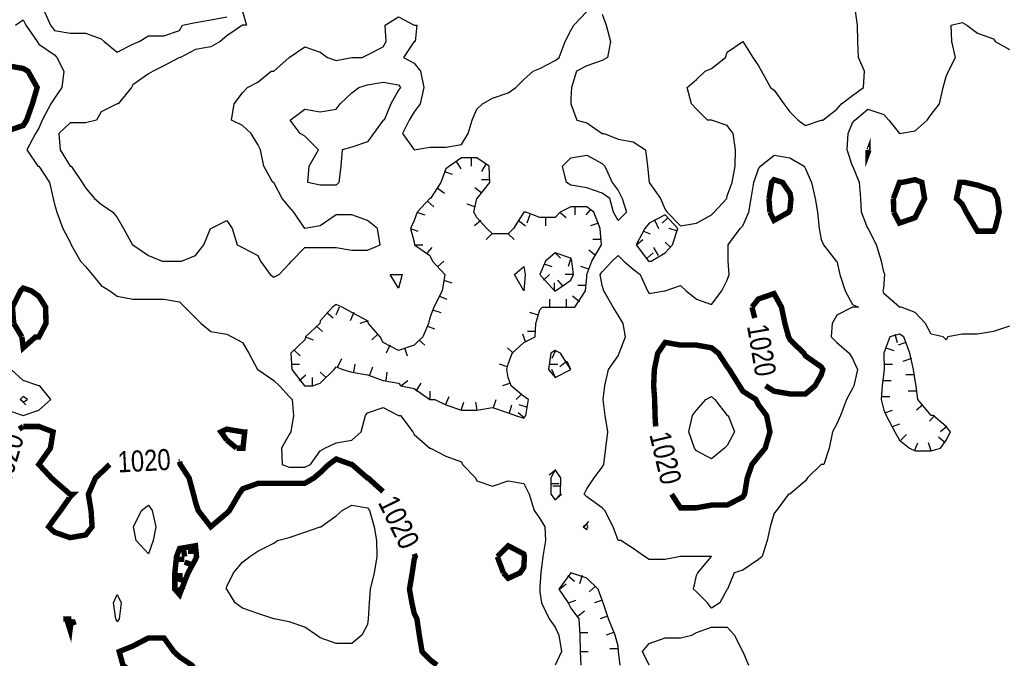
# Model space of a CAD drawing. Extents: x 628896 to 629898, y 4519176 to 4520140.
# Tile 17 of 23: x 629167 to 629349, y 4519814 to 4519932. Entities that reach past the tile are written whole.
import ezdxf
from ezdxf.enums import TextEntityAlignment as Align

# ---------------------------------------------------------------- set-up
doc = ezdxf.new("R2010")
doc.units = 0

msp = doc.modelspace()

# ---------------------------------------------------------------- linework, layer by layer
at = {"layer": 'GSLAYER', "linetype": 'CONTINUOUS', "flags": 128}
for points in [[(629171.6875, 4519934), (629173, 4519931), (629173.75, 4519930), (629176.625, 4519929.5), (629179.5, 4519929.5), (629182.375, 4519928.5), (629182.9375, 4519928), (629185.3125, 4519926), (629188.1875, 4519927.5), (629189.375, 4519928), (629191.0625, 4519929), (629193.9375, 4519929), (629196.8125, 4519930), (629197.375, 4519931), (629199.75, 4519931.5), (629202.5625, 4519932), (629205.5, 4519932.5)], [(629208.4375, 4519933.5), (629209.125, 4519931), (629208.4375, 4519931), (629205.5, 4519929), (629204.3125, 4519928), (629202.5625, 4519927), (629199.75, 4519926.5), (629197, 4519925), (629196.8125, 4519925), (629193.9375, 4519923.5), (629191.9375, 4519922.5), (629191.0625, 4519922), (629188.1875, 4519920), (629187.9375, 4519919.5), (629185.5, 4519916.5), (629185.3125, 4519916.5), (629182.375, 4519915), (629181.5, 4519913.5), (629179.5, 4519913), (629176.625, 4519913), (629174.5625, 4519911), (629174.8125, 4519908), (629176.625, 4519905), (629176.8125, 4519905), (629178.875, 4519902), (629179.5, 4519901), (629181.125, 4519899), (629182.375, 4519898), (629184.5, 4519896.5), (629185.3125, 4519895.5), (629186.5, 4519893.5), (629188.125, 4519890.5), (629188.1875, 4519890.5), (629191.0625, 4519888.5), (629193.625, 4519887.5), (629193.9375, 4519887.5), (629196.8125, 4519887.5), (629197.1875, 4519887.5), (629199.75, 4519888.5), (629201.3125, 4519890.5), (629202.5, 4519893.5), (629202.5625, 4519893.5), (629205.5, 4519895), (629206.5, 4519893.5), (629207.4375, 4519890.5), (629208.4375, 4519890), (629211.25, 4519888.5), (629211.75, 4519887.5), (629213.5, 4519885), (629214.1875, 4519884.5), (629215.1875, 4519885), (629217, 4519887), (629217.4375, 4519887.5), (629219.875, 4519890), (629222.75, 4519890), (629225.6875, 4519890), (629228.5625, 4519889.5), (629231.4375, 4519889.5), (629233.8125, 4519890.5), (629233.3125, 4519893.5), (629231.4375, 4519895), (629228.5625, 4519896), (629225.6875, 4519896), (629222.75, 4519894), (629219.875, 4519893.5), (629217.875, 4519896.5), (629217, 4519897.5), (629215.75, 4519899), (629214.1875, 4519902), (629214, 4519902), (629212.3125, 4519905), (629211.75, 4519908), (629211.25, 4519909), (629210, 4519911), (629208.4375, 4519912.5), (629206.375, 4519913.5), (629206.875, 4519916.5), (629208.4375, 4519918.5), (629209.3125, 4519919.5), (629211.25, 4519920.5), (629213.6875, 4519922.5), (629214.1875, 4519922.5), (629217, 4519925), (629219.875, 4519927), (629222.75, 4519926), (629224.0625, 4519925), (629225.6875, 4519924.5), (629228.5625, 4519925), (629230.4375, 4519925), (629231.4375, 4519925.5), (629234.3125, 4519927), (629234.875, 4519928), (629234.6875, 4519931), (629237.1875, 4519932.5), (629240.0625, 4519931), (629240.5625, 4519931), (629240.25, 4519928), (629240.0625, 4519928), (629238.0625, 4519925), (629240.0625, 4519924), (629241.1875, 4519922.5), (629241.8125, 4519919.5), (629241.125, 4519916.5), (629240.0625, 4519915), (629239.125, 4519913.5), (629237.875, 4519911), (629240.0625, 4519908), (629242.9375, 4519908.5), (629245.875, 4519908.5), (629248.75, 4519909), (629250, 4519911), (629250.75, 4519913.5), (629251.625, 4519915.5), (629252.625, 4519916.5), (629254.5, 4519917.5), (629257.375, 4519918.5), (629258.8125, 4519919.5), (629260.25, 4519921), (629262, 4519922.5), (629263.1875, 4519923), (629266.0625, 4519924.5), (629266.75, 4519925), (629267.875, 4519928), (629268.9375, 4519930), (629269.5, 4519931), (629271.875, 4519933.5)], [(629274.6875, 4519933), (629275.4375, 4519931), (629276.25, 4519928), (629275.6875, 4519925), (629274.6875, 4519924.5), (629271.875, 4519923.5), (629269.9375, 4519922.5), (629269.0625, 4519919.5), (629268.9375, 4519917.5), (629268.9375, 4519916.5), (629268.9375, 4519916.5), (629270, 4519913.5), (629271.875, 4519913), (629274.6875, 4519911), (629275.0625, 4519911), (629277.625, 4519910), (629280.4375, 4519909.5), (629282.6875, 4519908), (629283.0625, 4519905), (629283.375, 4519902), (629285.4375, 4519899), (629286.3125, 4519897), (629286.6875, 4519896.5), (629289.125, 4519894), (629292.0625, 4519894.5), (629294.875, 4519896), (629295.3125, 4519896.5), (629297.6875, 4519899), (629297.75, 4519899.5), (629298.6875, 4519902), (629299.1875, 4519905), (629299.25, 4519908), (629298.8125, 4519911), (629297.75, 4519912.5), (629294.875, 4519913.5), (629294.125, 4519913.5), (629292.0625, 4519915.5), (629291.1875, 4519916.5), (629290.375, 4519919.5), (629292.0625, 4519921), (629293.6875, 4519922.5), (629294.875, 4519923), (629297.4375, 4519925), (629297.75, 4519926), (629300.625, 4519928), (629302.4375, 4519925), (629303.5, 4519923.5), (629304.0625, 4519922.5), (629305.75, 4519919.5), (629306.375, 4519919), (629308.1875, 4519916.5), (629309.3125, 4519915), (629310.8125, 4519913.5), (629312.1875, 4519912.5), (629315.0625, 4519913.5), (629315.375, 4519913.5), (629317.9375, 4519915.5), (629318.8125, 4519916.5), (629320.8125, 4519918), (629322.875, 4519919.5), (629323.0625, 4519922.5), (629321.9375, 4519925), (629321.8125, 4519928), (629321.75, 4519931), (629321.3125, 4519934)], [(629166.5625, 4519931), (629168, 4519932), (629168.5, 4519931), (629170.5625, 4519928), (629170.875, 4519927.5), (629173.75, 4519925.5), (629174.1875, 4519925), (629175.5, 4519922.5), (629175.125, 4519919.5), (629173.75, 4519917.5), (629173.0625, 4519916.5), (629171.5, 4519913.5), (629170.875, 4519912), (629170.25, 4519911), (629168.6875, 4519908), (629170.6875, 4519905), (629170.875, 4519905), (629172.8125, 4519902), (629173.5, 4519899), (629173.75, 4519898), (629174.1875, 4519896.5), (629175.3125, 4519893.5), (629176.625, 4519891), (629176.8125, 4519890.5), (629178.5625, 4519887.5), (629179.5, 4519886.5), (629180.6875, 4519885), (629182.375, 4519883), (629183.9375, 4519882), (629185.3125, 4519881), (629188.1875, 4519880.5), (629191.0625, 4519880.5), (629193.9375, 4519880.5), (629196.8125, 4519880), (629197.75, 4519879), (629199.75, 4519877), (629200.8125, 4519876), (629202.5625, 4519874.5), (629205.5, 4519874), (629206.4375, 4519873.5), (629208.4375, 4519872.5), (629209.5625, 4519870.5), (629211.1875, 4519867.5), (629211.25, 4519867.5), (629214.1875, 4519865.5), (629215.25, 4519864.5), (629217, 4519862.5), (629217.5625, 4519862), (629217.8125, 4519859), (629217.3125, 4519856), (629217, 4519855.5), (629215.625, 4519853), (629215.75, 4519850), (629217, 4519849.5), (629219.875, 4519849.5), (629220.9375, 4519850), (629222.75, 4519852.5), (629223.5625, 4519853), (629225.6875, 4519854), (629228.5625, 4519854.5), (629230.25, 4519856), (629231.0625, 4519859), (629231.4375, 4519859.5), (629234.3125, 4519860.5), (629237.1875, 4519859), (629237.5, 4519859), (629239.8125, 4519856), (629240.0625, 4519855.5), (629242.9375, 4519853), (629243.0625, 4519853), (629245.875, 4519851.5), (629248.75, 4519850.5), (629248.9375, 4519850), (629251.375, 4519847.5), (629251.625, 4519847), (629254.5, 4519846), (629257.375, 4519847), (629260.25, 4519846.5), (629261.25, 4519844.5), (629262.1875, 4519841.5), (629263.1875, 4519840), (629264.125, 4519838.5), (629264.25, 4519836), (629263.75, 4519833), (629263.375, 4519830), (629263.1875, 4519827.5), (629263.1875, 4519827), (629263.1875, 4519826.5), (629263.5, 4519824.5), (629264.9375, 4519821.5), (629266.0625, 4519820), (629266.6875, 4519818.5), (629267.1875, 4519815.5), (629266.0625, 4519813)], [(629337.5625, 4519873.5), (629335.3125, 4519874), (629334.3125, 4519876), (629332.375, 4519878), (629329.8125, 4519879), (629329.5, 4519879), (629326.625, 4519881.5), (629326.5, 4519882), (629326.625, 4519882.5), (629326.8125, 4519885), (629326.625, 4519885.5), (629326.1875, 4519887.5), (629325.25, 4519890.5), (629323.75, 4519893.5), (629323.6875, 4519893.5), (629322.5, 4519896.5), (629322.375, 4519899), (629322.125, 4519902), (629320.875, 4519905), (629320.8125, 4519905), (629319.875, 4519908), (629320.0625, 4519911), (629320.8125, 4519913), (629321.25, 4519913.5), (629323.6875, 4519915.5), (629326.625, 4519914.5), (629327.5625, 4519913.5), (629329.5, 4519911), (629332.375, 4519911.5), (629334.625, 4519913.5), (629335.3125, 4519914.5), (629336.875, 4519916.5), (629337.5625, 4519919.5), (629338.125, 4519921.5), (629338.5, 4519922.5), (629339.8125, 4519925), (629339.125, 4519928), (629339, 4519931), (629341.0625, 4519931.5), (629341.9375, 4519931), (629343.875, 4519929.5), (629346.8125, 4519928.5), (629347.125, 4519928), (629349.75, 4519926.5)], [(629220.4375, 4519902), (629220.6875, 4519905), (629222.4375, 4519908), (629219.875, 4519910.5), (629219.0625, 4519911), (629217.1875, 4519913.5), (629219.875, 4519915.5), (629222.75, 4519915), (629225.6875, 4519915.5), (629226.4375, 4519916.5), (629228.5625, 4519918.5), (629229.875, 4519919.5), (629231.4375, 4519920), (629234.3125, 4519920.5), (629237.1875, 4519920), (629237.5, 4519919.5), (629237.1875, 4519919), (629235.75, 4519916.5), (629234.5, 4519913.5), (629234.3125, 4519913.5), (629232.5625, 4519911), (629231.4375, 4519909.5), (629228.5625, 4519908.5), (629226.75, 4519908), (629226.5625, 4519905), (629226.1875, 4519902), (629225.6875, 4519901.5), (629222.75, 4519901.5), (629220.4375, 4519902)], [(629260.625, 4519859), (629261.125, 4519862), (629260.25, 4519862.5), (629257.9375, 4519864.5), (629257.375, 4519866), (629257.125, 4519867.5), (629257.375, 4519868.5), (629258.125, 4519870.5), (629260.25, 4519872.5), (629262.375, 4519873.5), (629262.5, 4519876), (629263.1875, 4519878.5), (629263.6875, 4519879), (629266.0625, 4519879), (629268.375, 4519879), (629268.9375, 4519879), (629269.6875, 4519879), (629271.625, 4519882), (629271.875, 4519884.5), (629271.875, 4519885), (629272.8125, 4519887.5), (629274.5625, 4519890.5), (629274.3125, 4519893.5), (629273.1875, 4519896.5), (629271.875, 4519897.5), (629268.9375, 4519897.5), (629266.9375, 4519896.5), (629266.0625, 4519895.5), (629263.1875, 4519895.5), (629260.625, 4519896.5), (629260.25, 4519896.5), (629260.25, 4519896.5), (629258.375, 4519893.5), (629257.375, 4519892.5), (629254.5, 4519892.5), (629253.4375, 4519893.5), (629251.625, 4519895.5), (629251.0625, 4519896.5), (629251.625, 4519899), (629251.6875, 4519899), (629254, 4519902), (629253.875, 4519905), (629251.625, 4519906.5), (629248.75, 4519906.5), (629246.5625, 4519905), (629245.875, 4519904.5), (629244.9375, 4519902), (629243.0625, 4519899), (629242.9375, 4519899), (629240.625, 4519896.5), (629240.0625, 4519895), (629239.375, 4519893.5), (629240.0625, 4519891), (629240.125, 4519890.5), (629242.9375, 4519888.5), (629243.4375, 4519887.5), (629245.6875, 4519885), (629245.1875, 4519882), (629243.6875, 4519879), (629242.9375, 4519877), (629242.6875, 4519876), (629241.625, 4519873.5), (629240.0625, 4519872), (629237.1875, 4519871), (629234.3125, 4519872.5), (629233.8125, 4519873.5), (629231.625, 4519876), (629231.4375, 4519876.5), (629228.5625, 4519878), (629226.75, 4519879), (629225.6875, 4519879.5), (629225, 4519879), (629222.75, 4519876.5), (629222.6875, 4519876), (629220, 4519873.5), (629219.875, 4519873), (629217.3125, 4519870.5), (629217.5, 4519867.5), (629219.8125, 4519864.5), (629219.875, 4519864.5), (629221.3125, 4519864.5), (629222.75, 4519865), (629225.3125, 4519867.5), (629225.6875, 4519868), (629226.875, 4519867.5), (629228.5625, 4519867), (629231.4375, 4519866.5), (629234.3125, 4519865.5), (629237.1875, 4519865), (629237.5625, 4519864.5), (629240.0625, 4519864), (629242.9375, 4519862), (629243.875, 4519862), (629245.875, 4519861), (629248.75, 4519860), (629251.625, 4519860), (629254.5, 4519860.5), (629257.375, 4519859.5), (629258.75, 4519859), (629260.25, 4519858.5), (629260.625, 4519859)], [(629247.75, 4519906), (629248.625, 4519904.5)], [(629250.5625, 4519906.5), (629250.5625, 4519905)], [(629276.8125, 4519896.5), (629276.125, 4519899), (629274.6875, 4519900), (629271.875, 4519901), (629268.9375, 4519901.5), (629268.125, 4519902), (629267.375, 4519905), (629268.9375, 4519906.5), (629271.875, 4519907), (629274.6875, 4519905.5), (629275.1875, 4519905), (629276.5625, 4519902), (629277.625, 4519900.5), (629278.375, 4519899), (629279.1875, 4519896.5), (629277.625, 4519895), (629276.8125, 4519896.5)], [(629294.125, 4519824.5), (629292.0625, 4519826.5), (629291.5625, 4519827), (629292.0625, 4519829.5), (629292.3125, 4519830), (629294.875, 4519833), (629292.0625, 4519833), (629289.75, 4519833), (629289.125, 4519833), (629286.3125, 4519832.5), (629283.375, 4519832.5), (629282.5, 4519833), (629280.4375, 4519834.5), (629278.125, 4519836), (629277.625, 4519836), (629276.75, 4519838.5), (629275.1875, 4519841.5), (629274.6875, 4519842), (629271.875, 4519844), (629271.375, 4519844.5), (629271.875, 4519845.5), (629273.25, 4519847.5), (629274.6875, 4519849.5), (629275, 4519850), (629275.375, 4519853), (629275.75, 4519856), (629275.25, 4519859), (629274.875, 4519862), (629275.1875, 4519864.5), (629275.875, 4519867.5), (629277.625, 4519870), (629277.8125, 4519870.5), (629279, 4519873.5), (629278.5625, 4519876), (629277.625, 4519877.5), (629276.75, 4519879), (629275, 4519882), (629274.6875, 4519883), (629274.3125, 4519885), (629274.6875, 4519885.5), (629276.5625, 4519887.5), (629277.625, 4519888.5), (629278.6875, 4519887.5), (629280.4375, 4519886), (629281.6875, 4519885), (629283.0625, 4519882), (629283.375, 4519881.5), (629286.1875, 4519882), (629286.3125, 4519882), (629289.125, 4519883), (629290.1875, 4519882), (629292.0625, 4519880.5), (629294.875, 4519879.5), (629296.75, 4519882), (629297.75, 4519884), (629298.125, 4519885), (629297.9375, 4519887.5), (629297.9375, 4519890.5), (629300.125, 4519893.5), (629300.625, 4519894), (629301.75, 4519896.5), (629302.1875, 4519899), (629302.625, 4519902), (629303.5, 4519904.5), (629303.875, 4519905), (629306.375, 4519907), (629309.3125, 4519906.5), (629311.9375, 4519905), (629312.1875, 4519904.5), (629313.25, 4519902), (629313.9375, 4519899), (629314.375, 4519896.5), (629314.6875, 4519893.5), (629315.0625, 4519891.5), (629315.5, 4519890.5), (629317.8125, 4519887.5), (629317.9375, 4519887.5), (629318.5, 4519885), (629319.5, 4519882), (629320.8125, 4519879.5), (629321.9375, 4519879), (629320.8125, 4519879), (629317.9375, 4519877.5), (629317.0625, 4519876), (629316.875, 4519873.5), (629317.9375, 4519872.5), (629320.25, 4519870.5), (629320.8125, 4519869.5), (629321.75, 4519867.5), (629321.0625, 4519864.5), (629320.8125, 4519864), (629319.75, 4519862), (629318.625, 4519859), (629317.9375, 4519857.5), (629317.125, 4519856), (629316.5625, 4519853), (629315.5625, 4519850), (629315.0625, 4519850), (629312.5625, 4519847.5), (629312.1875, 4519847), (629309.3125, 4519844.5), (629309.0625, 4519844.5), (629306.8125, 4519841.5), (629306.375, 4519841), (629305.6875, 4519838.5), (629305.125, 4519836), (629304.1875, 4519833), (629303.5, 4519832.5), (629300.625, 4519830.5), (629299, 4519830), (629297.8125, 4519827), (629297.75, 4519827), (629296.375, 4519824.5), (629294.875, 4519823.5), (629294.125, 4519824.5)], [(629245.625, 4519904), (629247.0625, 4519903.5)], [(629253.3125, 4519905.5), (629252.4375, 4519904)], [(629254, 4519902.5), (629252.4375, 4519902.5)], [(629244.3125, 4519901), (629245.625, 4519900)], [(629252.5, 4519900), (629251.25, 4519901)], [(629242.5625, 4519898.5), (629243.6875, 4519897.5)], [(629251.25, 4519897.5), (629249.8125, 4519898)], [(629269.6875, 4519897.5), (629269.6875, 4519896)], [(629272.5625, 4519897), (629271.6875, 4519896)], [(629240.5625, 4519896.5), (629242, 4519896)], [(629252.3125, 4519895), (629251.1875, 4519894)], [(629259.25, 4519895), (629260.5625, 4519894)], [(629261.375, 4519896), (629260.8125, 4519894.5)], [(629264.25, 4519895.5), (629264.25, 4519894)], [(629266.875, 4519896.5), (629268.0625, 4519895.5)], [(629283.75, 4519887.5), (629286.3125, 4519889), (629287.6875, 4519890.5), (629288.625, 4519893.5), (629286.3125, 4519896), (629283.375, 4519894.5), (629282.5625, 4519893.5), (629280.9375, 4519890.5), (629283.25, 4519887.5), (629283.375, 4519887.5), (629283.75, 4519887.5)], [(629284.375, 4519895), (629285.0625, 4519893.5)], [(629286.875, 4519895.5), (629285.75, 4519894.5)], [(629239.375, 4519893.5), (629240.75, 4519893)], [(629274, 4519894.5), (629272.5625, 4519894)], [(629282.3125, 4519893), (629283.5625, 4519892.5)], [(629288.5625, 4519893), (629287.0625, 4519893.5)], [(629254.375, 4519892.5), (629253.3125, 4519891.5)], [(629257.375, 4519892.5), (629258.5, 4519891.5)], [(629274.5, 4519891.5), (629273, 4519891.5)], [(629281, 4519890.5), (629282.1875, 4519891.5)], [(629240.125, 4519890.5), (629241.625, 4519890.5)], [(629242.5, 4519889), (629243.375, 4519890)], [(629273.5, 4519888.5), (629272.25, 4519889.5)], [(629285.0625, 4519888.5), (629284.25, 4519890)], [(629287.375, 4519890), (629286.3125, 4519891)], [(629266.125, 4519882), (629268.9375, 4519884), (629269.4375, 4519885), (629269.125, 4519887.5), (629268.9375, 4519888), (629266.0625, 4519889), (629264.25, 4519887.5), (629263.1875, 4519885), (629265.9375, 4519882), (629266.0625, 4519882), (629266.125, 4519882)], [(629266.0625, 4519889), (629267, 4519888)], [(629268.9375, 4519888), (629268.4375, 4519886.5)], [(629283, 4519888), (629284.125, 4519889)], [(629244.4375, 4519886.5), (629245.5, 4519887.5)], [(629258.5625, 4519885), (629260.25, 4519886.5), (629260.5, 4519885), (629260.25, 4519882), (629258.5625, 4519885)], [(629263.9375, 4519887), (629265.4375, 4519886.5)], [(629272.25, 4519886), (629270.75, 4519886.5)], [(629235.625, 4519885), (629237.1875, 4519885), (629237.8125, 4519885), (629237.1875, 4519882.5), (629235.625, 4519885)], [(629245.5, 4519884), (629247, 4519883.5)], [(629263.875, 4519884), (629265, 4519885)], [(629267.375, 4519883), (629266.5, 4519884)], [(629269.4375, 4519885), (629267.875, 4519885)], [(629265.9375, 4519882), (629265.9375, 4519883.5)], [(629271.6875, 4519883), (629270.1875, 4519883)], [(629244.6875, 4519881), (629246.0625, 4519880.5)], [(629265.0625, 4519879), (629265.0625, 4519880.5)], [(629268.125, 4519879), (629268.125, 4519880.5)], [(629270.5, 4519880), (629269.25, 4519881)], [(629226.25, 4519879), (629225.625, 4519877.5)], [(629243.4375, 4519878.5), (629244.9375, 4519878)], [(629223.9375, 4519878), (629225.125, 4519877)], [(629228.9375, 4519878), (629228.25, 4519876.5)], [(629262.875, 4519877.5), (629261.375, 4519878)], [(629222.0625, 4519875.5), (629223.125, 4519874.5)], [(629231.5625, 4519876.5), (629230.0625, 4519876)], [(629242.5, 4519875.5), (629243.8125, 4519875)], [(629349.75, 4519875.5), (629346.8125, 4519874.5), (629343.875, 4519874), (629341.0625, 4519874), (629338.4375, 4519873.5), (629338.125, 4519873), (629337.5625, 4519873.5)], [(629219.9375, 4519873.5), (629221.4375, 4519873)], [(629233.375, 4519874), (629232.25, 4519873)], [(629260.625, 4519872.5), (629260.0625, 4519874)], [(629262.375, 4519874.5), (629260.9375, 4519874.5)], [(629337.0625, 4519853), (629338.125, 4519854.5), (629338.875, 4519856), (629338.125, 4519857), (629335.6875, 4519859), (629335.3125, 4519859), (629332.875, 4519862), (629332.5625, 4519864.5), (629332.375, 4519865.5), (629332.0625, 4519867.5), (629331.375, 4519870.5), (629330.3125, 4519873.5), (629329.5, 4519874), (629327.6875, 4519873.5), (629326.625, 4519870.5), (629326.6875, 4519867.5), (629326.625, 4519867), (629326.3125, 4519864.5), (629326.125, 4519862), (629326.625, 4519860), (629327.0625, 4519859), (629328.625, 4519856), (629329.5, 4519854.5), (629331.3125, 4519853), (629332.375, 4519852.5), (629335.3125, 4519852.5), (629337.0625, 4519853)], [(629328.625, 4519874), (629329.0625, 4519872.5)], [(629235.5625, 4519872), (629234.875, 4519870.5)], [(629238.25, 4519871.5), (629238.75, 4519870)], [(629240.9375, 4519873), (629242, 4519872)], [(629258.3125, 4519870.5), (629257.25, 4519871.5)], [(629327, 4519871.5), (629328.4375, 4519871)], [(629330.6875, 4519872.5), (629329.25, 4519872)], [(629218, 4519871), (629219.0625, 4519870)], [(629226, 4519868), (629226.6875, 4519869.5)], [(629268.9375, 4519867.5), (629267, 4519870.5), (629266.0625, 4519871), (629265.25, 4519870.5), (629264.8125, 4519867.5), (629266.0625, 4519866), (629268.9375, 4519867.5)], [(629266.125, 4519871), (629265.4375, 4519869.5)], [(629331.6875, 4519869.5), (629330.125, 4519869)], [(629217.4375, 4519868.5), (629218.9375, 4519868.5)], [(629228.9375, 4519867), (629229.1875, 4519868.5)], [(629231.875, 4519866.5), (629232.4375, 4519868)], [(629257.1875, 4519868), (629255.75, 4519868.5)], [(629264.9375, 4519868.5), (629266.5, 4519868.5)], [(629268.125, 4519869), (629266.875, 4519868)], [(629268.9375, 4519867.5), (629268.25, 4519869)], [(629326.6875, 4519868.5), (629328.1875, 4519868.5)], [(629165.125, 4519860), (629168, 4519859), (629170.875, 4519860), (629173.0625, 4519862), (629171.0625, 4519864.5), (629170.875, 4519864.5), (629168, 4519865.5), (629165.75, 4519867.5)], [(629218.875, 4519865.5), (629220.0625, 4519866.5)], [(629221.3125, 4519864.5), (629221.3125, 4519866)], [(629223.8125, 4519866), (629222.75, 4519867)], [(629234.875, 4519865.5), (629235.0625, 4519867)], [(629266.125, 4519866), (629265.4375, 4519867.5)], [(629332.1875, 4519866.5), (629330.6875, 4519866.5)], [(629237.5625, 4519864.5), (629238.875, 4519865.5)], [(629240.4375, 4519863.5), (629241.3125, 4519865)], [(629257.8125, 4519865), (629256.3125, 4519864.5)], [(629326.4375, 4519865.5), (629327.9375, 4519865.5)], [(629168.8125, 4519862), (629168, 4519862.5), (629167.4375, 4519862), (629168, 4519861.5), (629168.8125, 4519862)], [(629243, 4519862), (629243, 4519863.5)], [(629245.8125, 4519861), (629246.5, 4519862.5)], [(629259.875, 4519863), (629258.875, 4519862)], [(629291.6875, 4519853), (629290.6875, 4519856), (629291.375, 4519859), (629292.0625, 4519860), (629293.8125, 4519862), (629294.875, 4519862.5), (629295.4375, 4519862), (629297.75, 4519859), (629297.9375, 4519859), (629299.0625, 4519856), (629297.75, 4519853.5), (629297.25, 4519853), (629294.875, 4519851), (629292.0625, 4519852.5), (629291.6875, 4519853)], [(629326.1875, 4519862.5), (629327.6875, 4519862.5)], [(629332.625, 4519863.5), (629331.125, 4519863.5)], [(629167.5625, 4519862), (629168.5, 4519861)], [(629248.6875, 4519860), (629249.1875, 4519861.5)], [(629251.6875, 4519860), (629251.4375, 4519861.5)], [(629254.6875, 4519860.5), (629255.1875, 4519862)], [(629257.625, 4519859.5), (629258.0625, 4519861)], [(629260.9375, 4519860.5), (629259.375, 4519861)], [(629333.8125, 4519861), (629332.625, 4519860)], [(629260.375, 4519858.5), (629259.1875, 4519859.5)], [(629326.8125, 4519859.5), (629328.1875, 4519860)], [(629335.9375, 4519859), (629335, 4519858)], [(629328.1875, 4519857), (629329.5625, 4519857.5)], [(629338.25, 4519857), (629337.0625, 4519856)], [(629329.75, 4519854.5), (629330.8125, 4519855.5)], [(629337.9375, 4519854), (629336.6875, 4519855)], [(629332.25, 4519852.5), (629332.875, 4519854)], [(629335.3125, 4519852.5), (629334.875, 4519854)], [(629266.1875, 4519849), (629264.9375, 4519848)], [(629267, 4519844.5), (629267.0625, 4519847.5), (629266.0625, 4519849), (629265.25, 4519847.5), (629265.25, 4519844.5), (629266.0625, 4519843.5), (629267, 4519844.5)], [(629265.25, 4519846.5), (629266.75, 4519846.5)], [(629267.0625, 4519846), (629265.625, 4519846)], [(629266, 4519843.5), (629267.1875, 4519844.5)], [(629188.8125, 4519836), (629188.3125, 4519838.5), (629189.8125, 4519841.5), (629191.0625, 4519842.5), (629191.75, 4519841.5), (629192.4375, 4519838.5), (629191.9375, 4519836), (629191.0625, 4519833.5), (629188.8125, 4519836)], [(629222.0625, 4519818.5), (629219.875, 4519820), (629217, 4519821), (629214.25, 4519821.5), (629214.1875, 4519821.5), (629211.25, 4519822.5), (629208.4375, 4519823.5), (629207.0625, 4519824.5), (629205.5, 4519827), (629205.375, 4519827), (629205.5, 4519827.5), (629206.75, 4519830), (629208.4375, 4519832), (629209.75, 4519833), (629211.25, 4519834), (629214.1875, 4519835.5), (629214.875, 4519836), (629217, 4519836.5), (629219.875, 4519837.5), (629222.75, 4519838.5), (629222.875, 4519838.5), (629225.6875, 4519840.5), (629226.75, 4519841.5), (629228.5625, 4519842.5), (629231.4375, 4519842), (629231.8125, 4519841.5), (629232.6875, 4519838.5), (629233.125, 4519836), (629233.1875, 4519833), (629232.6875, 4519830), (629231.9375, 4519827), (629231.75, 4519824.5), (629231.5625, 4519821.5), (629231.4375, 4519820.5), (629230.375, 4519818.5), (629228.5625, 4519817), (629225.6875, 4519817), (629222.75, 4519818), (629222.0625, 4519818.5)], [(629272.0625, 4519838.5), (629271.875, 4519839), (629271.1875, 4519838.5), (629271.875, 4519838), (629272.0625, 4519838.5)], [(629271.375, 4519838.5), (629272.25, 4519839.5)], [(629278, 4519813), (629277.6875, 4519815.5), (629277.625, 4519816.5), (629277.125, 4519818.5), (629275.875, 4519821.5), (629274.875, 4519824.5), (629274.6875, 4519825), (629273.9375, 4519827), (629271.875, 4519829), (629268.9375, 4519830), (629266.6875, 4519827), (629268.4375, 4519824.5), (629268.9375, 4519823.5), (629270.375, 4519821.5), (629270.5625, 4519818.5), (629270.625, 4519815.5), (629270.75, 4519813)], [(629268.375, 4519829.5), (629269.625, 4519828.5)], [(629271, 4519829.5), (629270.5, 4519828)], [(629266.8125, 4519827), (629268.0625, 4519828)], [(629185.0625, 4519821.5), (629184.625, 4519824.5), (629185.3125, 4519826), (629186.0625, 4519824.5), (629185.6875, 4519821.5), (629185.3125, 4519821), (629185.0625, 4519821.5)], [(629273.4375, 4519827.5), (629272.3125, 4519826.5)], [(629268.5, 4519824.5), (629269.875, 4519825)], [(629274.75, 4519825), (629273.3125, 4519824.5)], [(629270.1875, 4519822), (629271.4375, 4519823)], [(629275.6875, 4519822), (629274.3125, 4519821.5)], [(629270.5625, 4519819), (629272.0625, 4519819)], [(629276.8125, 4519819), (629275.4375, 4519818.5)], [(629283.375, 4519813), (629282.125, 4519815.5), (629283.375, 4519817), (629286.3125, 4519818), (629289.125, 4519818), (629291.25, 4519818.5), (629292.0625, 4519819), (629294.875, 4519820), (629297.75, 4519820), (629299.0625, 4519818.5), (629300.5625, 4519815.5), (629300.625, 4519815.5), (629301.6875, 4519813)], [(629270.625, 4519815.5), (629272.125, 4519815.5)], [(629277.625, 4519816), (629276.125, 4519816)]]:
    msp.add_lwpolyline(points, dxfattribs=at)
at = {"layer": 'GSLAYER', "linetype": 'CONTINUOUS', "const_width": 1, "flags": 128}
for points in [[(629165.125, 4519923.5), (629168, 4519923), (629168.875, 4519922.5), (629170.5625, 4519919.5), (629169.6875, 4519916.5), (629168.625, 4519913.5), (629168, 4519912.5), (629165.125, 4519911.5)], [(629323.875, 4519908), (629323.6875, 4519907.5), (629323.6875, 4519908)], [(629323.6875, 4519908), (629323.875, 4519908)], [(629305.4375, 4519899), (629305.9375, 4519902), (629306.375, 4519902.5), (629307.9375, 4519902), (629309.3125, 4519900), (629309.5, 4519899), (629309.3125, 4519897), (629309.0625, 4519896.5), (629306.375, 4519895), (629305.625, 4519896.5)], [(629328.375, 4519899), (629329.5, 4519902), (629330, 4519902), (629332.375, 4519902.5), (629333.625, 4519902), (629334.125, 4519899), (629332.875, 4519896.5), (629332.375, 4519895.5), (629329.5, 4519894.5), (629328.4375, 4519896.5)], [(629341.8125, 4519896.5), (629341.0625, 4519898), (629340, 4519899), (629340.625, 4519902), (629341.0625, 4519902), (629341.5, 4519902), (629343.875, 4519901.5), (629346.8125, 4519900.5), (629347.5625, 4519899), (629347.875, 4519896.5), (629347.125, 4519893.5), (629346.8125, 4519893), (629343.875, 4519893), (629343.5625, 4519893.5)], [(629305.625, 4519896.5), (629305.4375, 4519899)], [(629328.4375, 4519896.5), (629328.375, 4519899)], [(629343.5625, 4519893.5), (629341.8125, 4519896.5)], [(629166.25, 4519876), (629166, 4519879), (629167.5, 4519882), (629168, 4519882.5), (629169.5, 4519882), (629170.875, 4519881), (629172.125, 4519879), (629172.1875, 4519876), (629170.875, 4519873.5), (629170.25, 4519873.5), (629168, 4519871.5), (629167.75, 4519873.5)], [(629302.3125, 4519879), (629303.5, 4519880.5), (629306.375, 4519881.5), (629307.75, 4519879), (629308.375, 4519876), (629309.0625, 4519873.5), (629309.3125, 4519873), (629311.875, 4519870.5), (629312.1875, 4519870), (629315.0625, 4519868), (629315.375, 4519867.5), (629315.0625, 4519866.5), (629313.9375, 4519864.5), (629312.1875, 4519863), (629309.3125, 4519863), (629306.375, 4519863.5), (629304.8125, 4519864.5)], [(629302.8125, 4519877), (629302.3125, 4519879)], [(629167.75, 4519873.5), (629166.25, 4519876)], [(629284.4375, 4519859), (629284.375, 4519862), (629284.1875, 4519864.5), (629284.3125, 4519867.5), (629284.9375, 4519870.5), (629286.3125, 4519872.5), (629289.125, 4519872), (629292.0625, 4519872), (629294.875, 4519871.5), (629296.125, 4519870.5), (629297.75, 4519868), (629298.125, 4519867.5), (629300, 4519864.5), (629300.625, 4519863.5), (629303, 4519862), (629303.5, 4519861), (629305, 4519859), (629305.625, 4519856), (629304.75, 4519853), (629303.5, 4519851.5), (629302.3125, 4519850), (629301.4375, 4519847.5), (629300.9375, 4519844.5), (629300.625, 4519844), (629297.75, 4519842.5), (629294.875, 4519842.5), (629292.0625, 4519842), (629289.125, 4519842), (629287.5, 4519844.5)], [(629304.8125, 4519864.5), (629304.8125, 4519864.5)], [(629284.5625, 4519857), (629284.4375, 4519859)], [(629167.25, 4519856.5), (629168, 4519857)], [(629168, 4519857), (629170.875, 4519857), (629173.5, 4519856), (629173, 4519853), (629170.875, 4519850), (629173.1875, 4519847.5), (629173.75, 4519847), (629176.625, 4519844.5), (629177.125, 4519844.5), (629176.625, 4519844), (629174.875, 4519841.5), (629173.75, 4519840), (629172.6875, 4519838.5), (629173.75, 4519837.5), (629176.625, 4519836.5), (629179.5, 4519837), (629180.6875, 4519838.5), (629180.5, 4519841.5), (629180, 4519844.5), (629181.3125, 4519847.5), (629182.375, 4519848.5), (629183.9375, 4519850)], [(629205.5, 4519854.5), (629204.4375, 4519856), (629205.5, 4519856.5), (629208.4375, 4519856), (629208.8125, 4519856), (629208.5, 4519853), (629208.4375, 4519853), (629207.3125, 4519853)], [(629207.3125, 4519853), (629205.5, 4519854.5)], [(629196.8125, 4519850.5), (629196.9375, 4519850), (629198.5625, 4519847.5), (629199.375, 4519844.5), (629199.75, 4519843), (629200.25, 4519841.5), (629202.5625, 4519838.5), (629205.5, 4519841), (629206, 4519841.5), (629207.75, 4519844.5), (629208.4375, 4519845.5), (629211.25, 4519846.5), (629214.1875, 4519846.5), (629217, 4519846.5), (629219.875, 4519846.5), (629221.5625, 4519847.5), (629222.75, 4519848.5), (629224.3125, 4519850), (629225.6875, 4519851), (629228.4375, 4519850), (629228.5625, 4519850), (629231.4375, 4519847.5), (629231.5625, 4519847.5), (629234.3125, 4519845)], [(629183.9375, 4519850), (629183.9375, 4519850)], [(629196.625, 4519850.5), (629196.8125, 4519850.5)], [(629234.3125, 4519845), (629234.3125, 4519845)], [(629287.5, 4519844.5), (629287.5, 4519844.5)], [(629198.375, 4519830), (629199.75, 4519832.5), (629199.9375, 4519833), (629199.75, 4519835), (629196.8125, 4519834.5), (629196.25, 4519833), (629195.9375, 4519830), (629195.9375, 4519827), (629196.8125, 4519826), (629197.1875, 4519827)], [(629197.5, 4519834.5), (629197.75, 4519833)], [(629255.375, 4519833), (629257.375, 4519835), (629260.25, 4519833.5), (629260.375, 4519833), (629260.25, 4519831), (629259.5625, 4519830), (629257.375, 4519829), (629256.5, 4519830)], [(629199.8125, 4519834), (629198.375, 4519834)], [(629240.0625, 4519833.5), (629240.25, 4519833), (629240.0625, 4519832.5), (629239.6875, 4519830), (629239.1875, 4519827), (629239.625, 4519824.5), (629240.0625, 4519822.5), (629240.5625, 4519821.5), (629241, 4519818.5), (629241.5, 4519815.5), (629242.9375, 4519814), (629244.25, 4519813)], [(629240.0625, 4519833.5), (629240.0625, 4519833.5)], [(629256.5, 4519830), (629255.375, 4519833)], [(629196.1875, 4519832.5), (629197.6875, 4519832.5)], [(629199.0625, 4519831.5), (629197.75, 4519832)], [(629195.9375, 4519829.5), (629197.375, 4519829.5)], [(629197.75, 4519828.5), (629196.3125, 4519829)], [(629197.1875, 4519827), (629198.375, 4519830)], [(629196.4375, 4519826.5), (629197.5625, 4519827.5)], [(629176.875, 4519821.5), (629175.375, 4519821.5)], [(629176.625, 4519821.5), (629176, 4519821.5), (629176.625, 4519819.5), (629176.875, 4519821.5)], [(629176.25, 4519820.5), (629177.6875, 4519821)], [(629176.875, 4519821.5), (629176.625, 4519821.5)], [(629199.75, 4519812), (629199.0625, 4519813), (629196.8125, 4519814.5), (629195.75, 4519815.5), (629193.9375, 4519818), (629191.0625, 4519818), (629188.1875, 4519816.5), (629185.6875, 4519815.5), (629186.375, 4519813), (629188.1875, 4519811.5), (629191.0625, 4519810.5), (629191.75, 4519810), (629193.9375, 4519808.5), (629196.8125, 4519807), (629198.6875, 4519807), (629199.75, 4519807), (629202.1875, 4519804), (629201.6875, 4519801), (629200.3125, 4519798.5), (629199.75, 4519798), (629196.8125, 4519796)]]:
    msp.add_lwpolyline(points, dxfattribs=at)

# ---------------------------------------------------------------- texts
at = {"layer": 'GSLAYER', "color": 7}
for rotation, width, p, p2 in [(279.4, 0.742285, (629301.375, 4519875.5), (629303, 4519866)), (73.2, 0.763049, (629165.375, 4519845.5), (629168.1875, 4519855)), (283.2, 0.751899, (629283.375, 4519855.5), (629285.625, 4519846)), (2.3, 0.751899, (629185.5, 4519848.5), (629195.25, 4519849)), (296.3, 0.770708, (629233.3125, 4519843), (629237.6875, 4519834))]:
    msp.add_text('1020', height=3.89682, rotation=rotation, dxfattribs=dict(at, width=width)).set_placement(p, p2, align=Align.FIT)

doc.saveas('drawing.dxf')
